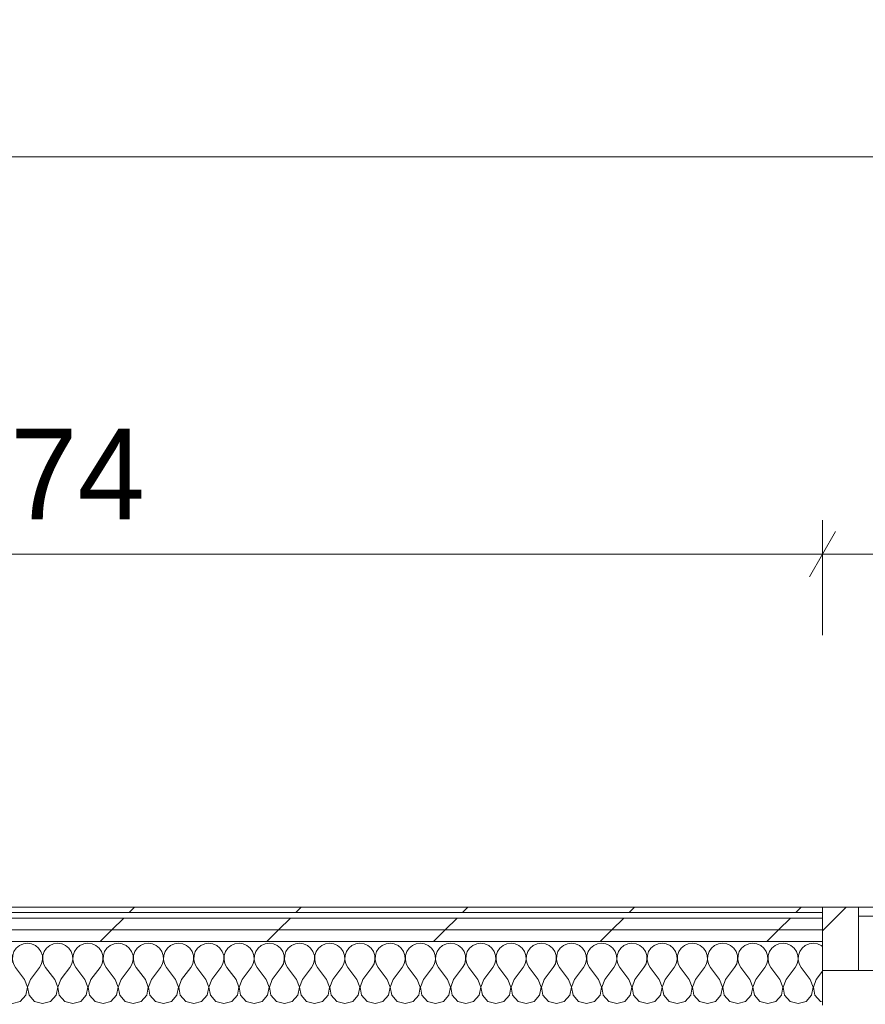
# Model space of a CAD drawing. Header units: millimetres. Extents: x -30280 to 19093, y -17460 to 4378.
# Tile 75 of 188: x -16075 to -15143, y 1594 to 2680. Entities that reach past the tile are written whole.
import ezdxf

# ---------------------------------------------------------------- set-up
doc = ezdxf.new("R2010")
doc.units = ezdxf.units.MM
doc.header["$MEASUREMENT"] = 0
doc.linetypes.add('Wipeout_Contour', pattern=[1000, 0, -1000])
doc.layers.add('Nuevo_06_COT_Generals', color=7, linetype='Continuous')
doc.layers.add('Nuevo_08_E_Envans secs', color=7, linetype='Continuous')
for name, color, linetype, lineweight in [('Nuevo_06_COT_Generals_Pluma_Nº__1', 7, 'Continuous', 5), ('Nuevo_08_E_Envans secs_Pluma_Nº__1', 7, 'Continuous', 5), ('Nuevo_Ventanas Archicad_Pluma_Nº__1', 7, 'Continuous', 5)]:
    doc.layers.add(name, color=color, linetype=linetype, lineweight=lineweight)
for name, color, linetype, lineweight, true_color in [('Nuevo_08_E_Envans secs_Pluma_Nº__102', 7, 'Continuous', 5, 0xcccccc), ('Nuevo_08_E_Envans secs_Pluma_Nº__171', 171, 'Continuous', 13, 0xaaaaff), ('Nuevo_08_E_Envans secs_Pluma_Nº__177', 7, 'Continuous', 15, 0xf7e046), ('Nuevo_Ventanas Archicad_Pluma_Nº__103', 7, 'Continuous', 5, 0xa4a4a6)]:
    doc.layers.add(name, color=color, linetype=linetype, lineweight=lineweight, true_color=true_color)
doc.styles.add('Estilo_Generado_1', font='txt')
doc.dimstyles.new('Estilo_Generado__1', dxfattribs={"dimtxt": 100, "dimasz": 38, "dimexe": 0.18, "dimexo": 300, "dimgap": 0, "dimtad": 1, "dimtih": 1, "dimtoh": 1, "dimlfac": 0.001, "dimzin": 0, "dimdsep": 46, "dimtxsty": 'Estilo_Generado_1', "dimblk": 'ARROWHEAD_2', "dimblk1": 'ARROWHEAD_2', "dimblk2": 'ARROWHEAD_2', "dimcen": 0.09, "dimclrd": 7, "dimclre": 7, "dimclrt": 7, "dimadec": 0, "dimazin": 0, "dimtfac": 1, "dimtdec": 4, "dimtmove": 0, "dimatfit": 3, "dimfxl": 0, "dimtolj": 1, "dimtzin": 0, "dimarcsym": 0})
pattern_1 = [(45, (0, 0), (-159.1, 159.1), []), (45, (-53.03, 53.03), (-159.1, 159.1), [])]
pattern_2 = [(45, (0, 0), (-183.8478, 183.8478), [195, -65]), (45, (7e-14, 183.85), (-183.8478, 183.8478), [195, -65])]

# ---------------------------------------------------------------- blocks, each defined once
blk = doc.blocks.new('Ventana Escaparate 27_6')
at = {"layer": 'Nuevo_Ventanas Archicad_Pluma_Nº__103', "linetype": 'Continuous', "lineweight": 5, "true_color": 0xa4a4a6}
h = blk.add_hatch(dxfattribs=at)
h.set_pattern_fill('Acero_0001', color=253, style=0, pattern_type=2)
h.set_pattern_definition(pattern_1)
h.paths.add_polyline_path([(-544.3, 0), (-544.3, -70), (-504.3, -70), (-504.3, 0)])
h = blk.add_hatch(dxfattribs=at)
h.set_pattern_fill('Acero_0001', color=253, style=0, pattern_type=2)
h.set_pattern_definition(pattern_1)
h.paths.add_polyline_path([(504.3, 0), (504.3, -70), (544.3, -70), (544.3, 0)])
at = {"layer": 'Nuevo_Ventanas Archicad_Pluma_Nº__1', "color": 7, "linetype": 'Continuous', "lineweight": 5}
for p, q in [((-544.3, 0), (544.3, 0)), ((-544.3, 0), (544.3, 0)), ((-544.3, 0), (-544.3, -70)), ((-504.3, 0), (-544.3, 0)), ((-544.3, -5), (-544.3, 0)), ((-544.3, -5), (-544.3, 0)), ((-504.3, -70), (-504.3, 0)), ((504.3, 0), (504.3, -70)), ((544.3, 0), (504.3, 0)), ((544.3, -70), (544.3, 0)), ((544.3, -5), (544.3, 0)), ((544.3, -5), (544.3, 0)), ((-544.3, -65), (-544.3, -5)), ((-544.3, -65), (-544.3, -5)), ((-504.3, -10), (504.3, -10)), ((544.3, -65), (544.3, -5)), ((544.3, -65), (544.3, -5)), ((-544.3, -70), (-544.3, -65)), ((-544.3, -70), (-544.3, -65)), ((544.3, -70), (544.3, -65)), ((544.3, -70), (544.3, -65)), ((-544.3, -70), (544.3, -70)), ((-544.3, -70), (544.3, -70)), ((-544.3, -70), (-504.3, -70)), ((504.3, -70), (544.3, -70))]:
    blk.add_line(p, q, dxfattribs=at)
blk = doc.blocks.new('Muro_134_1', base_point=(-11795.8, 1700.9))
at = {"layer": 'Nuevo_08_E_Envans secs_Pluma_Nº__1', "color": 7, "linetype": 'Continuous', "lineweight": 5}
for p, q in [((-15189.9, 1695.9), (-15189.9, 1700.9)), ((-15189.9, 1635.9), (-15189.9, 1695.9)), ((-15189.9, 1630.9), (-15189.9, 1635.9))]:
    blk.add_line(p, q, dxfattribs=at)
at = {"layer": 'Nuevo_Ventanas Archicad_Pluma_Nº__1', "color": 7, "linetype": 'Continuous', "lineweight": 5, "zscale": 1000}
blk.add_blockref('Ventana Escaparate 27_6', (-14645.6, 1700.9), dxfattribs=at)
blk = doc.blocks.new('*X519')
at = {"layer": 'Nuevo_08_E_Envans secs_Pluma_Nº__102', "color": 254, "linetype": 'Continuous', "lineweight": 5, "true_color": 0xcccccc}
for p, q in [((-16095.4, 1660.6), (-16098.4, 1661)), ((-16091.2, 1658.7), (-16095.4, 1660.6)), ((-16087.7, 1655.8), (-16091.2, 1658.7)), ((-16085.1, 1652), (-16087.7, 1655.8)), ((-16083.6, 1647.6), (-16085.1, 1652)), ((-16081.6, 1652), (-16083, 1647.6)), ((-16079, 1655.8), (-16081.6, 1652)), ((-16075.4, 1658.7), (-16079, 1655.8)), ((-16071.2, 1660.6), (-16075.4, 1658.7)), ((-16066.7, 1661.2), (-16071.2, 1660.6)), ((-16062.1, 1660.6), (-16066.7, 1661.2)), ((-16057.9, 1658.7), (-16062.1, 1660.6)), ((-16054.4, 1655.8), (-16057.9, 1658.7)), ((-16051.8, 1652), (-16054.4, 1655.8)), ((-16050.3, 1647.6), (-16051.8, 1652)), ((-16048.2, 1652), (-16049.7, 1647.6)), ((-16045.6, 1655.8), (-16048.2, 1652)), ((-16042.1, 1658.7), (-16045.6, 1655.8)), ((-16037.9, 1660.6), (-16042.1, 1658.7)), ((-16033.3, 1661.2), (-16037.9, 1660.6)), ((-16028.8, 1660.6), (-16033.3, 1661.2)), ((-16028.4, 1660.4), (-16028.8, 1660.6)), ((-16084.4, 1638.5), (-16083.4, 1643)), ((-16083.4, 1643), (-16083.6, 1647.6)), ((-16083, 1647.6), (-16083.3, 1643)), ((-16083.3, 1643), (-16082.2, 1638.5)), ((-16051.1, 1638.5), (-16050.1, 1643)), ((-16050.1, 1643), (-16050.3, 1647.6)), ((-16049.7, 1647.6), (-16049.9, 1643)), ((-16049.9, 1643), (-16048.9, 1638.5)), ((-16096.7, 1621.2), (-16086.7, 1634.5)), ((-16086.7, 1634.5), (-16084.4, 1638.5)), ((-16082.2, 1638.5), (-16080, 1634.5)), ((-16070, 1621.2), (-16080, 1634.5)), ((-16063.3, 1621.2), (-16053.3, 1634.5)), ((-16053.3, 1634.5), (-16051.1, 1638.5)), ((-16048.9, 1638.5), (-16046.7, 1634.5)), ((-16036.7, 1621.2), (-16046.7, 1634.5)), ((-16096.7, 1621.2), (-16098.4, 1616.6)), ((-16066.7, 1612.7), (-16070, 1621.2)), ((-16063.3, 1621.2), (-16066.6, 1612.7)), ((-16033.4, 1612.7), (-16036.7, 1621.2)), ((-16030, 1621.2), (-16033.3, 1612.7)), ((-16030, 1621.2), (-16028.4, 1623.3)), ((-16068.4, 1603.7), (-16066.7, 1612.7)), ((-16066.6, 1612.7), (-16064.9, 1603.7)), ((-16035.1, 1603.7), (-16033.4, 1612.7)), ((-16033.3, 1612.7), (-16031.6, 1603.7)), ((-16098.4, 1604.7), (-16098.2, 1603.7)), ((-16098.2, 1603.7), (-16092.1, 1597)), ((-16092.1, 1597), (-16083.3, 1594.5)), ((-16083.3, 1594.5), (-16074.6, 1597)), ((-16074.6, 1597), (-16068.4, 1603.7)), ((-16064.9, 1603.7), (-16058.8, 1597)), ((-16058.8, 1597), (-16050, 1594.5)), ((-16050, 1594.5), (-16041.2, 1597)), ((-16041.2, 1597), (-16035.1, 1603.7)), ((-16031.6, 1603.7), (-16028.4, 1600.3))]:
    blk.add_line(p, q, dxfattribs=at)
blk = doc.blocks.new('*X520')
at = {"layer": 'Nuevo_08_E_Envans secs_Pluma_Nº__102', "color": 254, "linetype": 'Continuous', "lineweight": 5, "true_color": 0xcccccc}
for p, q in [((-16024.6, 1658.7), (-16028.4, 1660.4)), ((-16021, 1655.8), (-16024.6, 1658.7)), ((-16018.4, 1652), (-16021, 1655.8)), ((-16017, 1647.6), (-16018.4, 1652)), ((-16014.9, 1652), (-16016.4, 1647.6)), ((-16012.3, 1655.8), (-16014.9, 1652)), ((-16008.8, 1658.7), (-16012.3, 1655.8)), ((-16004.6, 1660.6), (-16008.8, 1658.7)), ((-16000, 1661.2), (-16004.6, 1660.6)), ((-15995.4, 1660.6), (-16000, 1661.2)), ((-15991.2, 1658.7), (-15995.4, 1660.6)), ((-15987.7, 1655.8), (-15991.2, 1658.7)), ((-15985.1, 1652), (-15987.7, 1655.8)), ((-15983.6, 1647.6), (-15985.1, 1652)), ((-15981.6, 1652), (-15983, 1647.6)), ((-15979, 1655.8), (-15981.6, 1652)), ((-15975.4, 1658.7), (-15979, 1655.8)), ((-15971.2, 1660.6), (-15975.4, 1658.7)), ((-15966.7, 1661.2), (-15971.2, 1660.6)), ((-15962.1, 1660.6), (-15966.7, 1661.2)), ((-15957.9, 1658.7), (-15962.1, 1660.6)), ((-15954.4, 1655.8), (-15957.9, 1658.7)), ((-15951.8, 1652), (-15954.4, 1655.8)), ((-15950.3, 1647.6), (-15951.8, 1652)), ((-15948.2, 1652), (-15949.7, 1647.6)), ((-15945.6, 1655.8), (-15948.2, 1652)), ((-15942.1, 1658.7), (-15945.6, 1655.8)), ((-15937.9, 1660.6), (-15942.1, 1658.7)), ((-15933.3, 1661.2), (-15937.9, 1660.6)), ((-15928.8, 1660.6), (-15933.3, 1661.2)), ((-15924.6, 1658.7), (-15928.8, 1660.6)), ((-15921, 1655.8), (-15924.6, 1658.7)), ((-15918.4, 1652), (-15921, 1655.8)), ((-15917, 1647.6), (-15918.4, 1652)), ((-15914.9, 1652), (-15916.4, 1647.6)), ((-15912.3, 1655.8), (-15914.9, 1652)), ((-15908.8, 1658.7), (-15912.3, 1655.8)), ((-15904.6, 1660.6), (-15908.8, 1658.7)), ((-15900, 1661.2), (-15904.6, 1660.6)), ((-15895.4, 1660.6), (-15900, 1661.2)), ((-15891.2, 1658.7), (-15895.4, 1660.6)), ((-15887.7, 1655.8), (-15891.2, 1658.7)), ((-15885.1, 1652), (-15887.7, 1655.8)), ((-15883.6, 1647.6), (-15885.1, 1652)), ((-15881.6, 1652), (-15883, 1647.6)), ((-15879, 1655.8), (-15881.6, 1652)), ((-15875.4, 1658.7), (-15879, 1655.8)), ((-15871.2, 1660.6), (-15875.4, 1658.7)), ((-15866.7, 1661.2), (-15871.2, 1660.6)), ((-15862.1, 1660.6), (-15866.7, 1661.2)), ((-15857.9, 1658.7), (-15862.1, 1660.6)), ((-15854.4, 1655.8), (-15857.9, 1658.7)), ((-15851.8, 1652), (-15854.4, 1655.8)), ((-15850.3, 1647.6), (-15851.8, 1652)), ((-15848.2, 1652), (-15849.7, 1647.6)), ((-15845.6, 1655.8), (-15848.2, 1652)), ((-15842.1, 1658.7), (-15845.6, 1655.8)), ((-15837.9, 1660.6), (-15842.1, 1658.7)), ((-15833.3, 1661.2), (-15837.9, 1660.6)), ((-15828.8, 1660.6), (-15833.3, 1661.2)), ((-15824.6, 1658.7), (-15828.8, 1660.6)), ((-15821, 1655.8), (-15824.6, 1658.7)), ((-15818.4, 1652), (-15821, 1655.8)), ((-15817, 1647.6), (-15818.4, 1652)), ((-15814.9, 1652), (-15816.4, 1647.6)), ((-15812.3, 1655.8), (-15814.9, 1652)), ((-15808.8, 1658.7), (-15812.3, 1655.8)), ((-15804.6, 1660.6), (-15808.8, 1658.7)), ((-15800, 1661.2), (-15804.6, 1660.6)), ((-15795.4, 1660.6), (-15800, 1661.2)), ((-15791.2, 1658.7), (-15795.4, 1660.6)), ((-15787.7, 1655.8), (-15791.2, 1658.7)), ((-15785.1, 1652), (-15787.7, 1655.8)), ((-15783.6, 1647.6), (-15785.1, 1652)), ((-15781.6, 1652), (-15783, 1647.6)), ((-15779, 1655.8), (-15781.6, 1652)), ((-15775.4, 1658.7), (-15779, 1655.8)), ((-15771.2, 1660.6), (-15775.4, 1658.7)), ((-15766.7, 1661.2), (-15771.2, 1660.6)), ((-15762.1, 1660.6), (-15766.7, 1661.2)), ((-15757.9, 1658.7), (-15762.1, 1660.6)), ((-15754.4, 1655.8), (-15757.9, 1658.7)), ((-15751.8, 1652), (-15754.4, 1655.8)), ((-15750.3, 1647.6), (-15751.8, 1652)), ((-15748.2, 1652), (-15749.7, 1647.6)), ((-15745.6, 1655.8), (-15748.2, 1652)), ((-15742.1, 1658.7), (-15745.6, 1655.8)), ((-15737.9, 1660.6), (-15742.1, 1658.7)), ((-15733.3, 1661.2), (-15737.9, 1660.6)), ((-15728.8, 1660.6), (-15733.3, 1661.2)), ((-15724.6, 1658.7), (-15728.8, 1660.6)), ((-15721, 1655.8), (-15724.6, 1658.7)), ((-15718.4, 1652), (-15721, 1655.8)), ((-15717, 1647.6), (-15718.4, 1652)), ((-15714.9, 1652), (-15716.4, 1647.6)), ((-15712.3, 1655.8), (-15714.9, 1652)), ((-15708.8, 1658.7), (-15712.3, 1655.8)), ((-15704.6, 1660.6), (-15708.8, 1658.7)), ((-15700, 1661.2), (-15704.6, 1660.6)), ((-15695.4, 1660.6), (-15700, 1661.2)), ((-15691.2, 1658.7), (-15695.4, 1660.6)), ((-15687.7, 1655.8), (-15691.2, 1658.7)), ((-15685.1, 1652), (-15687.7, 1655.8)), ((-15683.6, 1647.6), (-15685.1, 1652)), ((-15681.6, 1652), (-15683, 1647.6)), ((-15679, 1655.8), (-15681.6, 1652)), ((-15675.4, 1658.7), (-15679, 1655.8)), ((-15671.2, 1660.6), (-15675.4, 1658.7)), ((-15666.7, 1661.2), (-15671.2, 1660.6)), ((-15662.1, 1660.6), (-15666.7, 1661.2)), ((-15657.9, 1658.7), (-15662.1, 1660.6)), ((-15654.4, 1655.8), (-15657.9, 1658.7)), ((-15651.8, 1652), (-15654.4, 1655.8)), ((-15650.3, 1647.6), (-15651.8, 1652)), ((-15648.2, 1652), (-15649.7, 1647.6)), ((-15645.6, 1655.8), (-15648.2, 1652)), ((-15642.1, 1658.7), (-15645.6, 1655.8)), ((-15637.9, 1660.6), (-15642.1, 1658.7)), ((-15633.3, 1661.2), (-15637.9, 1660.6)), ((-15628.8, 1660.6), (-15633.3, 1661.2)), ((-15624.6, 1658.7), (-15628.8, 1660.6)), ((-15621, 1655.8), (-15624.6, 1658.7)), ((-15618.4, 1652), (-15621, 1655.8)), ((-15617, 1647.6), (-15618.4, 1652)), ((-15614.9, 1652), (-15616.4, 1647.6)), ((-15612.3, 1655.8), (-15614.9, 1652)), ((-15608.8, 1658.7), (-15612.3, 1655.8)), ((-15604.6, 1660.6), (-15608.8, 1658.7)), ((-15600, 1661.2), (-15604.6, 1660.6)), ((-15595.4, 1660.6), (-15600, 1661.2)), ((-15591.2, 1658.7), (-15595.4, 1660.6)), ((-15587.7, 1655.8), (-15591.2, 1658.7)), ((-15585.1, 1652), (-15587.7, 1655.8)), ((-15583.6, 1647.6), (-15585.1, 1652)), ((-15581.6, 1652), (-15583, 1647.6)), ((-15579, 1655.8), (-15581.6, 1652)), ((-15575.4, 1658.7), (-15579, 1655.8)), ((-15571.2, 1660.6), (-15575.4, 1658.7)), ((-15566.7, 1661.2), (-15571.2, 1660.6)), ((-15562.1, 1660.6), (-15566.7, 1661.2)), ((-15557.9, 1658.7), (-15562.1, 1660.6)), ((-15554.4, 1655.8), (-15557.9, 1658.7)), ((-15551.8, 1652), (-15554.4, 1655.8)), ((-15550.3, 1647.6), (-15551.8, 1652)), ((-15548.2, 1652), (-15549.7, 1647.6)), ((-15545.6, 1655.8), (-15548.2, 1652)), ((-15542.1, 1658.7), (-15545.6, 1655.8)), ((-15537.9, 1660.6), (-15542.1, 1658.7)), ((-15533.3, 1661.2), (-15537.9, 1660.6)), ((-15528.8, 1660.6), (-15533.3, 1661.2)), ((-15524.6, 1658.7), (-15528.8, 1660.6)), ((-15521, 1655.8), (-15524.6, 1658.7)), ((-15518.4, 1652), (-15521, 1655.8)), ((-15517, 1647.6), (-15518.4, 1652)), ((-15514.9, 1652), (-15516.4, 1647.6)), ((-15512.3, 1655.8), (-15514.9, 1652)), ((-15508.8, 1658.7), (-15512.3, 1655.8)), ((-15504.6, 1660.6), (-15508.8, 1658.7)), ((-15500, 1661.2), (-15504.6, 1660.6)), ((-15495.4, 1660.6), (-15500, 1661.2)), ((-15491.2, 1658.7), (-15495.4, 1660.6)), ((-15487.7, 1655.8), (-15491.2, 1658.7)), ((-15485.1, 1652), (-15487.7, 1655.8)), ((-15483.6, 1647.6), (-15485.1, 1652)), ((-15481.6, 1652), (-15483, 1647.6)), ((-15479, 1655.8), (-15481.6, 1652)), ((-15475.4, 1658.7), (-15479, 1655.8)), ((-15471.2, 1660.6), (-15475.4, 1658.7)), ((-15466.7, 1661.2), (-15471.2, 1660.6)), ((-15462.1, 1660.6), (-15466.7, 1661.2)), ((-15457.9, 1658.7), (-15462.1, 1660.6)), ((-15454.4, 1655.8), (-15457.9, 1658.7)), ((-15451.8, 1652), (-15454.4, 1655.8)), ((-15450.3, 1647.6), (-15451.8, 1652)), ((-15448.2, 1652), (-15449.7, 1647.6)), ((-15445.6, 1655.8), (-15448.2, 1652)), ((-15442.1, 1658.7), (-15445.6, 1655.8)), ((-15437.9, 1660.6), (-15442.1, 1658.7)), ((-15433.3, 1661.2), (-15437.9, 1660.6)), ((-15428.8, 1660.6), (-15433.3, 1661.2)), ((-15424.6, 1658.7), (-15428.8, 1660.6)), ((-15421, 1655.8), (-15424.6, 1658.7)), ((-15418.4, 1652), (-15421, 1655.8)), ((-15417, 1647.6), (-15418.4, 1652)), ((-15414.9, 1652), (-15416.4, 1647.6)), ((-15412.3, 1655.8), (-15414.9, 1652)), ((-15408.8, 1658.7), (-15412.3, 1655.8)), ((-15404.6, 1660.6), (-15408.8, 1658.7)), ((-15400, 1661.2), (-15404.6, 1660.6)), ((-15395.4, 1660.6), (-15400, 1661.2)), ((-15391.2, 1658.7), (-15395.4, 1660.6)), ((-15387.7, 1655.8), (-15391.2, 1658.7)), ((-15385.1, 1652), (-15387.7, 1655.8)), ((-15383.6, 1647.6), (-15385.1, 1652)), ((-15381.6, 1652), (-15383, 1647.6)), ((-15379, 1655.8), (-15381.6, 1652)), ((-15375.4, 1658.7), (-15379, 1655.8)), ((-15371.2, 1660.6), (-15375.4, 1658.7)), ((-15366.7, 1661.2), (-15371.2, 1660.6)), ((-15362.1, 1660.6), (-15366.7, 1661.2)), ((-15357.9, 1658.7), (-15362.1, 1660.6)), ((-15354.4, 1655.8), (-15357.9, 1658.7)), ((-15351.8, 1652), (-15354.4, 1655.8)), ((-15350.3, 1647.6), (-15351.8, 1652)), ((-15348.2, 1652), (-15349.7, 1647.6)), ((-15345.6, 1655.8), (-15348.2, 1652)), ((-15342.1, 1658.7), (-15345.6, 1655.8)), ((-15337.9, 1660.6), (-15342.1, 1658.7)), ((-15333.3, 1661.2), (-15337.9, 1660.6)), ((-15328.8, 1660.6), (-15333.3, 1661.2)), ((-15324.6, 1658.7), (-15328.8, 1660.6)), ((-15321, 1655.8), (-15324.6, 1658.7)), ((-15318.4, 1652), (-15321, 1655.8)), ((-15317, 1647.6), (-15318.4, 1652)), ((-15314.9, 1652), (-15316.4, 1647.6)), ((-15312.3, 1655.8), (-15314.9, 1652)), ((-15308.8, 1658.7), (-15312.3, 1655.8)), ((-15304.6, 1660.6), (-15308.8, 1658.7)), ((-15300, 1661.2), (-15304.6, 1660.6)), ((-15295.4, 1660.6), (-15300, 1661.2)), ((-15291.2, 1658.7), (-15295.4, 1660.6)), ((-15287.7, 1655.8), (-15291.2, 1658.7)), ((-15285.1, 1652), (-15287.7, 1655.8)), ((-15283.6, 1647.6), (-15285.1, 1652)), ((-15281.6, 1652), (-15283, 1647.6)), ((-15279, 1655.8), (-15281.6, 1652)), ((-15275.4, 1658.7), (-15279, 1655.8)), ((-15271.2, 1660.6), (-15275.4, 1658.7)), ((-15266.7, 1661.2), (-15271.2, 1660.6)), ((-15262.1, 1660.6), (-15266.7, 1661.2)), ((-15257.9, 1658.7), (-15262.1, 1660.6)), ((-15254.4, 1655.8), (-15257.9, 1658.7)), ((-15251.8, 1652), (-15254.4, 1655.8)), ((-15250.3, 1647.6), (-15251.8, 1652)), ((-15248.2, 1652), (-15249.7, 1647.6)), ((-15245.6, 1655.8), (-15248.2, 1652)), ((-15242.1, 1658.7), (-15245.6, 1655.8)), ((-15237.9, 1660.6), (-15242.1, 1658.7)), ((-15233.3, 1661.2), (-15237.9, 1660.6)), ((-15228.8, 1660.6), (-15233.3, 1661.2)), ((-15224.6, 1658.7), (-15228.8, 1660.6)), ((-15221, 1655.8), (-15224.6, 1658.7)), ((-15218.4, 1652), (-15221, 1655.8)), ((-15217, 1647.6), (-15218.4, 1652)), ((-15214.9, 1652), (-15216.4, 1647.6)), ((-15212.3, 1655.8), (-15214.9, 1652)), ((-15208.8, 1658.7), (-15212.3, 1655.8)), ((-15204.6, 1660.6), (-15208.8, 1658.7)), ((-15200, 1661.2), (-15204.6, 1660.6)), ((-15195.4, 1660.6), (-15200, 1661.2)), ((-15191.2, 1658.7), (-15195.4, 1660.6)), ((-15189.9, 1657.6), (-15191.2, 1658.7)), ((-16017.8, 1638.5), (-16016.7, 1643)), ((-16016.7, 1643), (-16017, 1647.6)), ((-16016.4, 1647.6), (-16016.6, 1643)), ((-16016.6, 1643), (-16015.6, 1638.5)), ((-15984.4, 1638.5), (-15983.4, 1643)), ((-15983.4, 1643), (-15983.6, 1647.6)), ((-15983, 1647.6), (-15983.3, 1643)), ((-15983.3, 1643), (-15982.2, 1638.5)), ((-15951.1, 1638.5), (-15950.1, 1643)), ((-15950.1, 1643), (-15950.3, 1647.6)), ((-15949.7, 1647.6), (-15949.9, 1643)), ((-15949.9, 1643), (-15948.9, 1638.5)), ((-15917.8, 1638.5), (-15916.7, 1643)), ((-15916.7, 1643), (-15917, 1647.6)), ((-15916.4, 1647.6), (-15916.6, 1643)), ((-15916.6, 1643), (-15915.6, 1638.5)), ((-15884.4, 1638.5), (-15883.4, 1643)), ((-15883.4, 1643), (-15883.6, 1647.6)), ((-15883, 1647.6), (-15883.3, 1643)), ((-15883.3, 1643), (-15882.2, 1638.5)), ((-15851.1, 1638.5), (-15850.1, 1643)), ((-15850.1, 1643), (-15850.3, 1647.6)), ((-15849.7, 1647.6), (-15849.9, 1643)), ((-15849.9, 1643), (-15848.9, 1638.5)), ((-15817.8, 1638.5), (-15816.7, 1643)), ((-15816.7, 1643), (-15817, 1647.6)), ((-15816.4, 1647.6), (-15816.6, 1643)), ((-15816.6, 1643), (-15815.6, 1638.5)), ((-15784.4, 1638.5), (-15783.4, 1643)), ((-15783.4, 1643), (-15783.6, 1647.6)), ((-15783, 1647.6), (-15783.3, 1643)), ((-15783.3, 1643), (-15782.2, 1638.5)), ((-15751.1, 1638.5), (-15750.1, 1643)), ((-15750.1, 1643), (-15750.3, 1647.6)), ((-15749.7, 1647.6), (-15749.9, 1643)), ((-15749.9, 1643), (-15748.9, 1638.5)), ((-15717.8, 1638.5), (-15716.7, 1643)), ((-15716.7, 1643), (-15717, 1647.6)), ((-15716.4, 1647.6), (-15716.6, 1643)), ((-15716.6, 1643), (-15715.6, 1638.5)), ((-15684.4, 1638.5), (-15683.4, 1643)), ((-15683.4, 1643), (-15683.6, 1647.6)), ((-15683, 1647.6), (-15683.3, 1643)), ((-15683.3, 1643), (-15682.2, 1638.5)), ((-15651.1, 1638.5), (-15650.1, 1643)), ((-15650.1, 1643), (-15650.3, 1647.6)), ((-15649.7, 1647.6), (-15649.9, 1643)), ((-15649.9, 1643), (-15648.9, 1638.5)), ((-15617.8, 1638.5), (-15616.7, 1643)), ((-15616.7, 1643), (-15617, 1647.6)), ((-15616.4, 1647.6), (-15616.6, 1643)), ((-15616.6, 1643), (-15615.6, 1638.5)), ((-15584.4, 1638.5), (-15583.4, 1643)), ((-15583.4, 1643), (-15583.6, 1647.6)), ((-15583, 1647.6), (-15583.3, 1643)), ((-15583.3, 1643), (-15582.2, 1638.5)), ((-15551.1, 1638.5), (-15550.1, 1643)), ((-15550.1, 1643), (-15550.3, 1647.6)), ((-15549.7, 1647.6), (-15549.9, 1643)), ((-15549.9, 1643), (-15548.9, 1638.5)), ((-15517.8, 1638.5), (-15516.7, 1643)), ((-15516.7, 1643), (-15517, 1647.6)), ((-15516.4, 1647.6), (-15516.6, 1643)), ((-15516.6, 1643), (-15515.6, 1638.5)), ((-15484.4, 1638.5), (-15483.4, 1643)), ((-15483.4, 1643), (-15483.6, 1647.6)), ((-15483, 1647.6), (-15483.3, 1643)), ((-15483.3, 1643), (-15482.2, 1638.5)), ((-15451.1, 1638.5), (-15450.1, 1643)), ((-15450.1, 1643), (-15450.3, 1647.6)), ((-15449.7, 1647.6), (-15449.9, 1643)), ((-15449.9, 1643), (-15448.9, 1638.5)), ((-15417.8, 1638.5), (-15416.7, 1643)), ((-15416.7, 1643), (-15417, 1647.6)), ((-15416.4, 1647.6), (-15416.6, 1643)), ((-15416.6, 1643), (-15415.6, 1638.5)), ((-15384.4, 1638.5), (-15383.4, 1643)), ((-15383.4, 1643), (-15383.6, 1647.6)), ((-15383, 1647.6), (-15383.3, 1643)), ((-15383.3, 1643), (-15382.2, 1638.5)), ((-15351.1, 1638.5), (-15350.1, 1643)), ((-15350.1, 1643), (-15350.3, 1647.6)), ((-15349.7, 1647.6), (-15349.9, 1643)), ((-15349.9, 1643), (-15348.9, 1638.5)), ((-15317.8, 1638.5), (-15316.7, 1643)), ((-15316.7, 1643), (-15317, 1647.6)), ((-15316.4, 1647.6), (-15316.6, 1643)), ((-15316.6, 1643), (-15315.6, 1638.5)), ((-15284.4, 1638.5), (-15283.4, 1643)), ((-15283.4, 1643), (-15283.6, 1647.6)), ((-15283, 1647.6), (-15283.3, 1643)), ((-15283.3, 1643), (-15282.2, 1638.5)), ((-15251.1, 1638.5), (-15250.1, 1643)), ((-15250.1, 1643), (-15250.3, 1647.6)), ((-15249.7, 1647.6), (-15249.9, 1643)), ((-15249.9, 1643), (-15248.9, 1638.5)), ((-15217.8, 1638.5), (-15216.7, 1643)), ((-15216.7, 1643), (-15217, 1647.6)), ((-15216.4, 1647.6), (-15216.6, 1643)), ((-15216.6, 1643), (-15215.6, 1638.5)), ((-16028.4, 1623.3), (-16020, 1634.5)), ((-16020, 1634.5), (-16017.8, 1638.5)), ((-16015.6, 1638.5), (-16013.3, 1634.5)), ((-16003.3, 1621.2), (-16013.3, 1634.5)), ((-15996.7, 1621.2), (-15986.7, 1634.5)), ((-15986.7, 1634.5), (-15984.4, 1638.5)), ((-15982.2, 1638.5), (-15980, 1634.5)), ((-15970, 1621.2), (-15980, 1634.5)), ((-15963.3, 1621.2), (-15953.3, 1634.5)), ((-15953.3, 1634.5), (-15951.1, 1638.5)), ((-15948.9, 1638.5), (-15946.7, 1634.5)), ((-15936.7, 1621.2), (-15946.7, 1634.5)), ((-15930, 1621.2), (-15920, 1634.5)), ((-15920, 1634.5), (-15917.8, 1638.5)), ((-15915.6, 1638.5), (-15913.3, 1634.5)), ((-15903.3, 1621.2), (-15913.3, 1634.5)), ((-15896.7, 1621.2), (-15886.7, 1634.5)), ((-15886.7, 1634.5), (-15884.4, 1638.5)), ((-15882.2, 1638.5), (-15880, 1634.5)), ((-15870, 1621.2), (-15880, 1634.5)), ((-15863.3, 1621.2), (-15853.3, 1634.5)), ((-15853.3, 1634.5), (-15851.1, 1638.5)), ((-15848.9, 1638.5), (-15846.7, 1634.5)), ((-15836.7, 1621.2), (-15846.7, 1634.5)), ((-15830, 1621.2), (-15820, 1634.5)), ((-15820, 1634.5), (-15817.8, 1638.5)), ((-15815.6, 1638.5), (-15813.3, 1634.5)), ((-15803.3, 1621.2), (-15813.3, 1634.5)), ((-15796.7, 1621.2), (-15786.7, 1634.5)), ((-15786.7, 1634.5), (-15784.4, 1638.5)), ((-15782.2, 1638.5), (-15780, 1634.5)), ((-15770, 1621.2), (-15780, 1634.5)), ((-15763.3, 1621.2), (-15753.3, 1634.5)), ((-15753.3, 1634.5), (-15751.1, 1638.5)), ((-15748.9, 1638.5), (-15746.7, 1634.5)), ((-15736.7, 1621.2), (-15746.7, 1634.5)), ((-15730, 1621.2), (-15720, 1634.5)), ((-15720, 1634.5), (-15717.8, 1638.5)), ((-15715.6, 1638.5), (-15713.3, 1634.5)), ((-15703.3, 1621.2), (-15713.3, 1634.5)), ((-15696.7, 1621.2), (-15686.7, 1634.5)), ((-15686.7, 1634.5), (-15684.4, 1638.5)), ((-15682.2, 1638.5), (-15680, 1634.5)), ((-15670, 1621.2), (-15680, 1634.5)), ((-15663.3, 1621.2), (-15653.3, 1634.5)), ((-15653.3, 1634.5), (-15651.1, 1638.5)), ((-15648.9, 1638.5), (-15646.7, 1634.5)), ((-15636.7, 1621.2), (-15646.7, 1634.5)), ((-15630, 1621.2), (-15620, 1634.5)), ((-15620, 1634.5), (-15617.8, 1638.5)), ((-15615.6, 1638.5), (-15613.3, 1634.5)), ((-15603.3, 1621.2), (-15613.3, 1634.5)), ((-15596.7, 1621.2), (-15586.7, 1634.5)), ((-15586.7, 1634.5), (-15584.4, 1638.5)), ((-15582.2, 1638.5), (-15580, 1634.5)), ((-15570, 1621.2), (-15580, 1634.5)), ((-15563.3, 1621.2), (-15553.3, 1634.5)), ((-15553.3, 1634.5), (-15551.1, 1638.5)), ((-15548.9, 1638.5), (-15546.7, 1634.5)), ((-15536.7, 1621.2), (-15546.7, 1634.5)), ((-15530, 1621.2), (-15520, 1634.5)), ((-15520, 1634.5), (-15517.8, 1638.5)), ((-15515.6, 1638.5), (-15513.3, 1634.5)), ((-15503.3, 1621.2), (-15513.3, 1634.5)), ((-15496.7, 1621.2), (-15486.7, 1634.5)), ((-15486.7, 1634.5), (-15484.4, 1638.5)), ((-15482.2, 1638.5), (-15480, 1634.5)), ((-15470, 1621.2), (-15480, 1634.5)), ((-15463.3, 1621.2), (-15453.3, 1634.5)), ((-15453.3, 1634.5), (-15451.1, 1638.5)), ((-15448.9, 1638.5), (-15446.7, 1634.5)), ((-15436.7, 1621.2), (-15446.7, 1634.5)), ((-15430, 1621.2), (-15420, 1634.5)), ((-15420, 1634.5), (-15417.8, 1638.5)), ((-15415.6, 1638.5), (-15413.3, 1634.5)), ((-15403.3, 1621.2), (-15413.3, 1634.5)), ((-15396.7, 1621.2), (-15386.7, 1634.5)), ((-15386.7, 1634.5), (-15384.4, 1638.5)), ((-15382.2, 1638.5), (-15380, 1634.5)), ((-15370, 1621.2), (-15380, 1634.5)), ((-15363.3, 1621.2), (-15353.3, 1634.5)), ((-15353.3, 1634.5), (-15351.1, 1638.5)), ((-15348.9, 1638.5), (-15346.7, 1634.5)), ((-15336.7, 1621.2), (-15346.7, 1634.5)), ((-15330, 1621.2), (-15320, 1634.5)), ((-15320, 1634.5), (-15317.8, 1638.5)), ((-15315.6, 1638.5), (-15313.3, 1634.5)), ((-15303.3, 1621.2), (-15313.3, 1634.5)), ((-15296.7, 1621.2), (-15286.7, 1634.5)), ((-15286.7, 1634.5), (-15284.4, 1638.5)), ((-15282.2, 1638.5), (-15280, 1634.5)), ((-15270, 1621.2), (-15280, 1634.5)), ((-15263.3, 1621.2), (-15253.3, 1634.5)), ((-15253.3, 1634.5), (-15251.1, 1638.5)), ((-15248.9, 1638.5), (-15246.7, 1634.5)), ((-15236.7, 1621.2), (-15246.7, 1634.5)), ((-15230, 1621.2), (-15220, 1634.5)), ((-15220, 1634.5), (-15217.8, 1638.5)), ((-15215.6, 1638.5), (-15213.3, 1634.5)), ((-15203.3, 1621.2), (-15213.3, 1634.5)), ((-15196.7, 1621.2), (-15189.9, 1630.2)), ((-16000.1, 1612.7), (-16003.3, 1621.2)), ((-15996.7, 1621.2), (-15999.9, 1612.7)), ((-15966.7, 1612.7), (-15970, 1621.2)), ((-15963.3, 1621.2), (-15966.6, 1612.7)), ((-15933.4, 1612.7), (-15936.7, 1621.2)), ((-15930, 1621.2), (-15933.3, 1612.7)), ((-15900.1, 1612.7), (-15903.3, 1621.2)), ((-15896.7, 1621.2), (-15899.9, 1612.7)), ((-15866.7, 1612.7), (-15870, 1621.2)), ((-15863.3, 1621.2), (-15866.6, 1612.7)), ((-15833.4, 1612.7), (-15836.7, 1621.2)), ((-15830, 1621.2), (-15833.3, 1612.7)), ((-15800.1, 1612.7), (-15803.3, 1621.2)), ((-15796.7, 1621.2), (-15799.9, 1612.7)), ((-15766.7, 1612.7), (-15770, 1621.2)), ((-15763.3, 1621.2), (-15766.6, 1612.7)), ((-15733.4, 1612.7), (-15736.7, 1621.2)), ((-15730, 1621.2), (-15733.3, 1612.7)), ((-15700.1, 1612.7), (-15703.3, 1621.2)), ((-15696.7, 1621.2), (-15699.9, 1612.7)), ((-15666.7, 1612.7), (-15670, 1621.2)), ((-15663.3, 1621.2), (-15666.6, 1612.7)), ((-15633.4, 1612.7), (-15636.7, 1621.2)), ((-15630, 1621.2), (-15633.3, 1612.7)), ((-15600.1, 1612.7), (-15603.3, 1621.2)), ((-15596.7, 1621.2), (-15599.9, 1612.7)), ((-15566.7, 1612.7), (-15570, 1621.2)), ((-15563.3, 1621.2), (-15566.6, 1612.7)), ((-15533.4, 1612.7), (-15536.7, 1621.2)), ((-15530, 1621.2), (-15533.3, 1612.7)), ((-15500.1, 1612.7), (-15503.3, 1621.2)), ((-15496.7, 1621.2), (-15499.9, 1612.7)), ((-15466.7, 1612.7), (-15470, 1621.2)), ((-15463.3, 1621.2), (-15466.6, 1612.7)), ((-15433.4, 1612.7), (-15436.7, 1621.2)), ((-15430, 1621.2), (-15433.3, 1612.7)), ((-15400.1, 1612.7), (-15403.3, 1621.2)), ((-15396.7, 1621.2), (-15399.9, 1612.7)), ((-15366.7, 1612.7), (-15370, 1621.2)), ((-15363.3, 1621.2), (-15366.6, 1612.7)), ((-15333.4, 1612.7), (-15336.7, 1621.2)), ((-15330, 1621.2), (-15333.3, 1612.7)), ((-15300.1, 1612.7), (-15303.3, 1621.2)), ((-15296.7, 1621.2), (-15299.9, 1612.7)), ((-15266.7, 1612.7), (-15270, 1621.2)), ((-15263.3, 1621.2), (-15266.6, 1612.7)), ((-15233.4, 1612.7), (-15236.7, 1621.2)), ((-15230, 1621.2), (-15233.3, 1612.7)), ((-15200.1, 1612.7), (-15203.3, 1621.2)), ((-15196.7, 1621.2), (-15199.9, 1612.7)), ((-16001.8, 1603.7), (-16000.1, 1612.7)), ((-15999.9, 1612.7), (-15998.2, 1603.7)), ((-15968.4, 1603.7), (-15966.7, 1612.7)), ((-15966.6, 1612.7), (-15964.9, 1603.7)), ((-15935.1, 1603.7), (-15933.4, 1612.7)), ((-15933.3, 1612.7), (-15931.6, 1603.7)), ((-15901.8, 1603.7), (-15900.1, 1612.7)), ((-15899.9, 1612.7), (-15898.2, 1603.7)), ((-15868.4, 1603.7), (-15866.7, 1612.7)), ((-15866.6, 1612.7), (-15864.9, 1603.7)), ((-15835.1, 1603.7), (-15833.4, 1612.7)), ((-15833.3, 1612.7), (-15831.6, 1603.7)), ((-15801.8, 1603.7), (-15800.1, 1612.7)), ((-15799.9, 1612.7), (-15798.2, 1603.7)), ((-15768.4, 1603.7), (-15766.7, 1612.7)), ((-15766.6, 1612.7), (-15764.9, 1603.7)), ((-15735.1, 1603.7), (-15733.4, 1612.7)), ((-15733.3, 1612.7), (-15731.6, 1603.7)), ((-15701.8, 1603.7), (-15700.1, 1612.7)), ((-15699.9, 1612.7), (-15698.2, 1603.7)), ((-15668.4, 1603.7), (-15666.7, 1612.7)), ((-15666.6, 1612.7), (-15664.9, 1603.7)), ((-15635.1, 1603.7), (-15633.4, 1612.7)), ((-15633.3, 1612.7), (-15631.6, 1603.7)), ((-15601.8, 1603.7), (-15600.1, 1612.7)), ((-15599.9, 1612.7), (-15598.2, 1603.7)), ((-15568.4, 1603.7), (-15566.7, 1612.7)), ((-15566.6, 1612.7), (-15564.9, 1603.7)), ((-15535.1, 1603.7), (-15533.4, 1612.7)), ((-15533.3, 1612.7), (-15531.6, 1603.7)), ((-15501.8, 1603.7), (-15500.1, 1612.7)), ((-15499.9, 1612.7), (-15498.2, 1603.7)), ((-15468.4, 1603.7), (-15466.7, 1612.7)), ((-15466.6, 1612.7), (-15464.9, 1603.7)), ((-15435.1, 1603.7), (-15433.4, 1612.7)), ((-15433.3, 1612.7), (-15431.6, 1603.7)), ((-15401.8, 1603.7), (-15400.1, 1612.7)), ((-15399.9, 1612.7), (-15398.2, 1603.7)), ((-15368.4, 1603.7), (-15366.7, 1612.7)), ((-15366.6, 1612.7), (-15364.9, 1603.7)), ((-15335.1, 1603.7), (-15333.4, 1612.7)), ((-15333.3, 1612.7), (-15331.6, 1603.7)), ((-15301.8, 1603.7), (-15300.1, 1612.7)), ((-15299.9, 1612.7), (-15298.2, 1603.7)), ((-15268.4, 1603.7), (-15266.7, 1612.7)), ((-15266.6, 1612.7), (-15264.9, 1603.7)), ((-15235.1, 1603.7), (-15233.4, 1612.7)), ((-15233.3, 1612.7), (-15231.6, 1603.7)), ((-15201.8, 1603.7), (-15200.1, 1612.7)), ((-15199.9, 1612.7), (-15198.2, 1603.7)), ((-16028.4, 1600.3), (-16025.4, 1597)), ((-16025.4, 1597), (-16016.7, 1594.5)), ((-16016.7, 1594.5), (-16007.9, 1597)), ((-16007.9, 1597), (-16001.8, 1603.7)), ((-15998.2, 1603.7), (-15992.1, 1597)), ((-15992.1, 1597), (-15983.3, 1594.5)), ((-15983.3, 1594.5), (-15974.6, 1597)), ((-15974.6, 1597), (-15968.4, 1603.7)), ((-15964.9, 1603.7), (-15958.8, 1597)), ((-15958.8, 1597), (-15950, 1594.5)), ((-15950, 1594.5), (-15941.2, 1597)), ((-15941.2, 1597), (-15935.1, 1603.7)), ((-15931.6, 1603.7), (-15925.4, 1597)), ((-15925.4, 1597), (-15916.7, 1594.5)), ((-15916.7, 1594.5), (-15907.9, 1597)), ((-15907.9, 1597), (-15901.8, 1603.7)), ((-15898.2, 1603.7), (-15892.1, 1597)), ((-15892.1, 1597), (-15883.3, 1594.5)), ((-15883.3, 1594.5), (-15874.6, 1597)), ((-15874.6, 1597), (-15868.4, 1603.7)), ((-15864.9, 1603.7), (-15858.8, 1597)), ((-15858.8, 1597), (-15850, 1594.5)), ((-15850, 1594.5), (-15841.2, 1597)), ((-15841.2, 1597), (-15835.1, 1603.7)), ((-15831.6, 1603.7), (-15825.4, 1597)), ((-15825.4, 1597), (-15816.7, 1594.5)), ((-15816.7, 1594.5), (-15807.9, 1597)), ((-15807.9, 1597), (-15801.8, 1603.7)), ((-15798.2, 1603.7), (-15792.1, 1597)), ((-15792.1, 1597), (-15783.3, 1594.5)), ((-15783.3, 1594.5), (-15774.6, 1597)), ((-15774.6, 1597), (-15768.4, 1603.7)), ((-15764.9, 1603.7), (-15758.8, 1597)), ((-15758.8, 1597), (-15750, 1594.5)), ((-15750, 1594.5), (-15741.2, 1597)), ((-15741.2, 1597), (-15735.1, 1603.7)), ((-15731.6, 1603.7), (-15725.4, 1597)), ((-15725.4, 1597), (-15716.7, 1594.5)), ((-15716.7, 1594.5), (-15707.9, 1597)), ((-15707.9, 1597), (-15701.8, 1603.7)), ((-15698.2, 1603.7), (-15692.1, 1597)), ((-15692.1, 1597), (-15683.3, 1594.5)), ((-15683.3, 1594.5), (-15674.6, 1597)), ((-15674.6, 1597), (-15668.4, 1603.7)), ((-15664.9, 1603.7), (-15658.8, 1597)), ((-15658.8, 1597), (-15650, 1594.5)), ((-15650, 1594.5), (-15641.2, 1597)), ((-15641.2, 1597), (-15635.1, 1603.7)), ((-15631.6, 1603.7), (-15625.4, 1597)), ((-15625.4, 1597), (-15616.7, 1594.5)), ((-15616.7, 1594.5), (-15607.9, 1597)), ((-15607.9, 1597), (-15601.8, 1603.7)), ((-15598.2, 1603.7), (-15592.1, 1597)), ((-15592.1, 1597), (-15583.3, 1594.5)), ((-15583.3, 1594.5), (-15574.6, 1597)), ((-15574.6, 1597), (-15568.4, 1603.7)), ((-15564.9, 1603.7), (-15558.8, 1597)), ((-15558.8, 1597), (-15550, 1594.5)), ((-15550, 1594.5), (-15541.2, 1597)), ((-15541.2, 1597), (-15535.1, 1603.7)), ((-15531.6, 1603.7), (-15525.4, 1597)), ((-15525.4, 1597), (-15516.7, 1594.5)), ((-15516.7, 1594.5), (-15507.9, 1597)), ((-15507.9, 1597), (-15501.8, 1603.7)), ((-15498.2, 1603.7), (-15492.1, 1597)), ((-15492.1, 1597), (-15483.3, 1594.5)), ((-15483.3, 1594.5), (-15474.6, 1597)), ((-15474.6, 1597), (-15468.4, 1603.7)), ((-15464.9, 1603.7), (-15458.8, 1597)), ((-15458.8, 1597), (-15450, 1594.5)), ((-15450, 1594.5), (-15441.2, 1597)), ((-15441.2, 1597), (-15435.1, 1603.7)), ((-15431.6, 1603.7), (-15425.4, 1597)), ((-15425.4, 1597), (-15416.7, 1594.5)), ((-15416.7, 1594.5), (-15407.9, 1597)), ((-15407.9, 1597), (-15401.8, 1603.7)), ((-15398.2, 1603.7), (-15392.1, 1597)), ((-15392.1, 1597), (-15383.3, 1594.5)), ((-15383.3, 1594.5), (-15374.6, 1597)), ((-15374.6, 1597), (-15368.4, 1603.7)), ((-15364.9, 1603.7), (-15358.8, 1597)), ((-15358.8, 1597), (-15350, 1594.5)), ((-15350, 1594.5), (-15341.2, 1597)), ((-15341.2, 1597), (-15335.1, 1603.7)), ((-15331.6, 1603.7), (-15325.4, 1597)), ((-15325.4, 1597), (-15316.7, 1594.5)), ((-15316.7, 1594.5), (-15307.9, 1597)), ((-15307.9, 1597), (-15301.8, 1603.7)), ((-15298.2, 1603.7), (-15292.1, 1597)), ((-15292.1, 1597), (-15283.3, 1594.5)), ((-15283.3, 1594.5), (-15274.6, 1597)), ((-15274.6, 1597), (-15268.4, 1603.7)), ((-15264.9, 1603.7), (-15258.8, 1597)), ((-15258.8, 1597), (-15250, 1594.5)), ((-15250, 1594.5), (-15241.2, 1597)), ((-15241.2, 1597), (-15235.1, 1603.7)), ((-15231.6, 1603.7), (-15225.4, 1597)), ((-15225.4, 1597), (-15216.7, 1594.5)), ((-15216.7, 1594.5), (-15207.9, 1597)), ((-15207.9, 1597), (-15201.8, 1603.7)), ((-15198.2, 1603.7), (-15192.1, 1597)), ((-15192.1, 1597), (-15189.9, 1596.4))]:
    blk.add_line(p, q, dxfattribs=at)
blk = doc.blocks.new('Muro_135_1', base_point=(-15189.9, 1554.9))
at = {"layer": 'Nuevo_08_E_Envans secs', "color": 7, "lineweight": 20}
for name in ['*X519', '*X520']:
    blk.add_blockref(name, (0, 0), dxfattribs=at)
at = {"color": 254, "linetype": 'Wipeout_Contour', "lineweight": 0, "ltscale": 64598.915121}
blk.add_wipeout([(-16930.1, 1694.9), (-15189.9, 1694.9), (-15189.9, 1700.9), (-16930.1, 1700.9)], dxfattribs=at).dxf.layer = 'Nuevo_08_E_Envans secs'
at = {"layer": 'Nuevo_08_E_Envans secs_Pluma_Nº__171', "linetype": 'Continuous', "lineweight": 13, "true_color": 0xaaaaff}
h = blk.add_hatch(dxfattribs=at)
h.set_pattern_fill('Panellat_HPL_0001', color=161, style=0, pattern_type=2)
h.set_pattern_definition(pattern_2)
h.paths.add_polyline_path([(-16930.1, 1694.9), (-15189.9, 1694.9), (-15189.9, 1700.9), (-16930.1, 1700.9)])
at = {"layer": 'Nuevo_08_E_Envans secs_Pluma_Nº__1', "color": 7, "linetype": 'Continuous', "lineweight": 5}
blk.add_line((-16930.1, 1694.9), (-15189.9, 1694.9), dxfattribs=at)
at = {"layer": 'Nuevo_08_E_Envans secs_Pluma_Nº__1', "color": 7, "linetype": 'Continuous', "lineweight": 5, "flags": 128}
for points in [[(-15189.9, 1700.9), (-16930.1, 1700.9)], [(-15189.9, 1694.9), (-15189.9, 1700.9)]]:
    blk.add_lwpolyline(points, dxfattribs=at)
at = {"color": 254, "linetype": 'Wipeout_Contour', "lineweight": 0, "ltscale": 64586.999285}
blk.add_wipeout([(-16930.1, 1662.9), (-15189.9, 1662.9), (-15189.9, 1675.9), (-16930.1, 1675.9)], dxfattribs=at).dxf.layer = 'Nuevo_08_E_Envans secs'
at = {"layer": 'Nuevo_08_E_Envans secs_Pluma_Nº__177', "linetype": 'Continuous', "lineweight": 15, "true_color": 0xf7e046}
h = blk.add_hatch(dxfattribs=at)
h.set_pattern_fill('Panellat_HPL_0001', color=53, style=0, pattern_type=2)
h.set_pattern_definition(pattern_2)
h.paths.add_polyline_path([(-16930.1, 1662.9), (-15189.9, 1662.9), (-15189.9, 1675.9), (-16930.1, 1675.9)])
at = {"layer": 'Nuevo_08_E_Envans secs_Pluma_Nº__1', "color": 7, "linetype": 'Continuous', "lineweight": 5}
blk.add_line((-16930.1, 1662.9), (-15189.9, 1662.9), dxfattribs=at)
at = {"layer": 'Nuevo_08_E_Envans secs_Pluma_Nº__1', "color": 7, "linetype": 'Continuous', "lineweight": 5, "flags": 128}
blk.add_lwpolyline([(-15189.9, 1592.9), (-15189.9, 1662.9)], dxfattribs=at)
at = {"color": 254, "linetype": 'Wipeout_Contour', "lineweight": 0, "ltscale": 64592.41171}
blk.add_wipeout([(-16930.1, 1675.9), (-15189.9, 1675.9), (-15189.9, 1688.9), (-16930.1, 1688.9)], dxfattribs=at).dxf.layer = 'Nuevo_08_E_Envans secs'
at = {"layer": 'Nuevo_08_E_Envans secs_Pluma_Nº__177', "linetype": 'Continuous', "lineweight": 15, "true_color": 0xf7e046}
h = blk.add_hatch(dxfattribs=at)
h.set_pattern_fill('Panellat_HPL_0001', color=53, style=0, pattern_type=2)
h.set_pattern_definition(pattern_2)
h.paths.add_polyline_path([(-16930.1, 1675.9), (-15189.9, 1675.9), (-15189.9, 1688.9), (-16930.1, 1688.9)])
at = {"layer": 'Nuevo_08_E_Envans secs_Pluma_Nº__1', "color": 7, "linetype": 'Continuous', "lineweight": 5}
for p, q in [((-16930.1, 1688.9), (-15189.9, 1688.9)), ((-16930.1, 1675.9), (-15189.9, 1675.9))]:
    blk.add_line(p, q, dxfattribs=at)
at = {"layer": 'Nuevo_08_E_Envans secs_Pluma_Nº__1', "color": 7, "linetype": 'Continuous', "lineweight": 5, "flags": 128}
for points in [[(-15189.9, 1688.9), (-15189.9, 1694.9)], [(-15189.9, 1675.9), (-15189.9, 1688.9)], [(-15189.9, 1662.9), (-15189.9, 1675.9)]]:
    blk.add_lwpolyline(points, dxfattribs=at)
blk = doc.blocks.new('*D718')
at = {"layer": 'Nuevo_06_COT_Generals_Pluma_Nº__1', "color": 7, "linetype": 'Continuous', "lineweight": 5}
for p, q in [((-28050.8, 2000.9), (-28050.8, 2565.9)), ((-1556.1, 2000.9), (-1556.1, 2565.9)), ((-28036.4, 2553.4), (-28065.3, 2503.4)), ((-1541.7, 2553.4), (-1570.5, 2503.4)), ((-28075.3, 2528.4), (-28050.8, 2528.4)), ((-28050.8, 2528.4), (-1556.1, 2528.4)), ((-1556.1, 2528.4), (390.9, 2528.4))]:
    blk.add_line(p, q, dxfattribs=at)
at = {"layer": 'Nuevo_06_COT_Generals_Pluma_Nº__1', "color": 7, "lineweight": 5, "insert": (-14980.1, 2548.4), "char_height": 100, "attachment_point": 7, "style": 'Estilo_Generado_1'}
blk.add_mtext('\\A1;{\\pql;\\fGotham Book|b0|i0|c0|p0;\\W1.000000;26,49}', dxfattribs=at)
blk = doc.blocks.new('ARROWHEAD_2')
at = {"color": 0, "linetype": 'Continuous', "lineweight": 0}
for p, q in [((-0.378, -0.655), (0.378, 0.655)), ((0, 0), (-1, 0))]:
    blk.add_line(p, q, dxfattribs=at)
blk = doc.blocks.new('*D728')
at = {"layer": 'Nuevo_06_COT_Generals_Pluma_Nº__1', "color": 7, "linetype": 'Continuous', "lineweight": 5}
for p, q in [((-16930.1, 2000.9), (-16930.1, 2127.5)), ((-15189.9, 2000.9), (-15189.9, 2127.5)), ((-16915.6, 2115), (-16944.5, 2065)), ((-15175.4, 2115), (-15204.3, 2065)), ((-16930.1, 2090), (-15189.9, 2090))]:
    blk.add_line(p, q, dxfattribs=at)
at = {"layer": 'Nuevo_06_COT_Generals_Pluma_Nº__1', "color": 7, "lineweight": 5, "insert": (-16197.4, 2110), "char_height": 100, "attachment_point": 7, "style": 'Estilo_Generado_1'}
blk.add_mtext('\\A1;{\\pql;\\fGotham Book|b0|i0|c0|p0;\\W1.000000;1,74}', dxfattribs=at)
blk = doc.blocks.new('*D729')
at = {"layer": 'Nuevo_06_COT_Generals_Pluma_Nº__1', "color": 7, "linetype": 'Continuous', "lineweight": 5}
for p, q in [((-15189.9, 2000.9), (-15189.9, 2127.5)), ((-14101.3, 1930.9), (-14101.3, 2127.5)), ((-15175.4, 2115), (-15204.3, 2065)), ((-14086.9, 2115), (-14115.8, 2065)), ((-15189.9, 2090), (-14101.3, 2090))]:
    blk.add_line(p, q, dxfattribs=at)
at = {"layer": 'Nuevo_06_COT_Generals_Pluma_Nº__1', "color": 7, "lineweight": 5, "insert": (-14783, 2110), "char_height": 100, "attachment_point": 7, "style": 'Estilo_Generado_1'}
blk.add_mtext('\\A1;{\\pql;\\fGotham Book|b0|i0|c0|p0;\\W1.000000;1,09}', dxfattribs=at)

msp = doc.modelspace()

# ---------------------------------------------------------------- block references
at = {"layer": 'Nuevo_08_E_Envans secs', "color": 7, "lineweight": 20}
msp.add_blockref('Muro_134_1', (-11795.848, 1700.853), dxfattribs=at)

# ---------------------------------------------------------------- next in the draw order: block references
msp.add_blockref('Muro_135_1', (-15189.881, 1554.853), dxfattribs=at)

# ---------------------------------------------------------------- next in the draw order: dimensions: what is measured, and where the dimension line sits
at = {"layer": 'Nuevo_06_COT_Generals', "color": 7, "linetype": 'Continuous', "lineweight": 5}
for base, p1, p2, picture, middle in [((-1556.109, 2528.361), (-28050.848, 1700.853), (-1556.109, 1700.853), '*D718', (-14812.612, 2598.361)), ((-15189.881, 2089.966), (-16930.053, 1700.853), (-15189.881, 1700.853), '*D728', (-16067.895, 2159.966)), ((-14101.347, 2089.966), (-15189.881, 1700.853), (-14101.347, 1630.853), '*D729', (-14653.542, 2159.966))]:
    dim = msp.add_linear_dim(base=base, p1=p1, p2=p2, dimstyle='Estilo_Generado__1', dxfattribs=at)
    dim.commit()
    dim.dimension.update_dxf_attribs({"geometry": picture, "text_midpoint": middle, "dimtype": 160})

doc.saveas('drawing.dxf')
